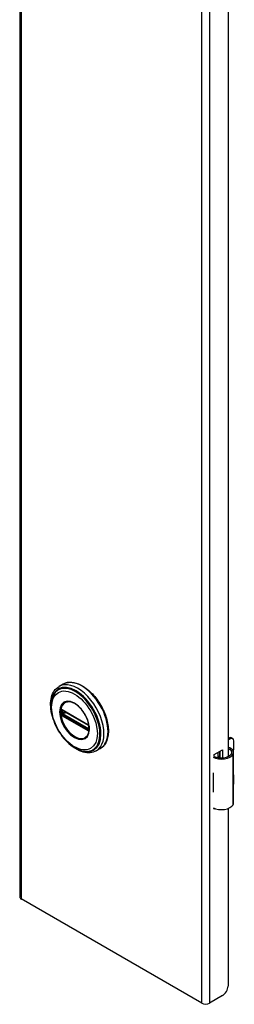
# Model space of a CAD drawing. Header units: inches. Extents: x 0 to 107, y -11 to 60.
# Tile 1 of 2: x 103.23 to 106.64, y 29.01 to 44.64. Entities that reach past the tile are written whole.
import ezdxf

# ---------------------------------------------------------------- set-up
doc = ezdxf.new("R2010")
doc.units = ezdxf.units.IN
doc.header["$MEASUREMENT"] = 0
doc.layers.add('Visible Edges(ANSI)', color=7, linetype='Continuous', lineweight=25)
doc.layers.add('Visible Tangent Edges(ANSI)', color=7, linetype='Continuous', lineweight=25)

msp = doc.modelspace()

# ---------------------------------------------------------------- linework, layer by layer
at = {"layer": 'Visible Edges(ANSI)'}
for p, q in [((103.235, 60.11), (103.235, 30.716)), ((106.537, 54.571), (106.537, 32.942)), ((103.922, 34.093), (103.858, 34.056)), ((103.908, 33.68), (103.903, 33.683)), ((103.908, 33.68), (104.316, 33.444)), ((104.323, 33.436), (103.915, 33.672)), ((104.321, 33.441), (104.316, 33.444)), ((104.332, 33.429), (104.333, 33.426)), ((104.332, 33.384), (104.332, 33.421)), ((104.333, 33.426), (104.334, 33.424)), ((104.335, 33.41), (104.335, 33.373)), ((104.335, 33.373), (104.335, 33.368)), ((106.537, 33.228), (106.552, 33.237)), ((106.573, 33.225), (106.537, 33.204)), ((106.591, 33.241), (106.612, 33.229)), ((106.629, 33.072), (106.629, 33.193)), ((104.513, 33.07), (104.449, 33.033)), ((106.317, 32.974), (106.452, 33.052)), ((106.381, 32.925), (106.381, 33.011)), ((106.401, 33.022), (106.401, 32.922)), ((106.413, 32.921), (106.413, 33.029)), ((106.452, 33.052), (106.452, 32.921)), ((106.626, 32.207), (106.626, 33.01)), ((106.317, 32.943), (106.317, 32.974)), ((106.381, 32.941), (106.401, 32.953)), ((106.401, 32.928), (106.392, 32.923)), ((106.302, 32.683), (106.302, 32.651)), ((106.629, 32.518), (106.629, 32.638)), ((106.302, 32.408), (106.302, 32.377)), ((106.317, 32.107), (106.317, 32.121)), ((106.332, 32.116), (106.317, 32.107)), ((106.537, 32.118), (106.537, 29.299)), ((106.122, 29.028), (103.26, 30.681)), ((106.448, 29.146), (106.244, 29.028))]:
    msp.add_line(p, q, dxfattribs=at)
at = {"layer": 'Visible Edges(ANSI)', "flags": 128}
for points in [[(103.922, 34.093), (103.938, 34.102), (103.955, 34.108), (103.972, 34.114), (103.989, 34.118), (104.008, 34.121), (104.026, 34.122), (104.045, 34.123), (104.065, 34.121), (104.085, 34.119), (104.105, 34.115), (104.125, 34.11), (104.145, 34.103), (104.166, 34.095), (104.186, 34.086), (104.207, 34.076), (104.227, 34.065), (104.248, 34.053), (104.268, 34.039), (104.288, 34.024), (104.309, 34.009), (104.328, 33.992), (104.348, 33.975), (104.367, 33.956), (104.386, 33.937), (104.405, 33.917), (104.423, 33.896), (104.44, 33.874), (104.458, 33.852), (104.474, 33.829), (104.49, 33.805), (104.505, 33.781), (104.52, 33.756), (104.534, 33.732), (104.547, 33.706), (104.56, 33.681), (104.571, 33.655), (104.582, 33.629), (104.592, 33.603), (104.601, 33.577), (104.609, 33.551), (104.617, 33.524), (104.623, 33.499), (104.628, 33.473), (104.633, 33.447), (104.636, 33.422), (104.639, 33.397), (104.64, 33.373), (104.641, 33.349), (104.64, 33.325), (104.639, 33.302), (104.636, 33.28), (104.633, 33.259), (104.628, 33.238), (104.623, 33.218), (104.616, 33.198), (104.608, 33.18), (104.6, 33.163), (104.59, 33.146), (104.58, 33.131), (104.568, 33.116), (104.555, 33.103), (104.542, 33.091), (104.528, 33.08), (104.513, 33.07)], [(103.741, 33.628), (103.734, 33.662), (103.729, 33.696), (103.726, 33.73), (103.724, 33.763), (103.725, 33.795), (103.727, 33.826), (103.732, 33.856), (103.738, 33.885), (103.746, 33.912), (103.756, 33.938), (103.768, 33.963), (103.783, 33.986), (103.799, 34.007), (103.817, 34.026), (103.837, 34.042), (103.858, 34.056)], [(103.768, 33.917), (103.761, 33.904), (103.755, 33.89), (103.75, 33.876), (103.745, 33.861), (103.738, 33.831), (103.733, 33.799), (103.73, 33.766), (103.729, 33.731), (103.731, 33.696), (103.735, 33.66), (103.741, 33.623), (103.75, 33.586), (103.76, 33.549), (103.773, 33.511), (103.787, 33.474), (103.803, 33.437), (103.821, 33.4), (103.841, 33.364), (103.862, 33.329), (103.885, 33.296), (103.909, 33.263), (103.934, 33.232), (103.96, 33.202), (103.987, 33.175), (104.015, 33.149), (104.044, 33.125), (104.073, 33.104), (104.103, 33.084), (104.133, 33.068), (104.163, 33.054), (104.193, 33.042), (104.223, 33.033), (104.238, 33.03), (104.253, 33.028), (104.268, 33.026), (104.283, 33.025)], [(104.306, 33.27), (104.314, 33.283), (104.321, 33.299), (104.327, 33.316), (104.332, 33.334), (104.335, 33.353), (104.336, 33.374), (104.336, 33.396), (104.335, 33.419), (104.331, 33.442), (104.327, 33.466), (104.32, 33.49), (104.313, 33.515), (104.304, 33.539), (104.293, 33.564), (104.281, 33.588), (104.269, 33.611), (104.255, 33.634), (104.24, 33.657), (104.224, 33.678), (104.207, 33.698), (104.19, 33.717), (104.172, 33.734), (104.153, 33.751), (104.135, 33.765), (104.116, 33.778), (104.097, 33.789), (104.078, 33.798), (104.06, 33.805), (104.042, 33.81), (104.024, 33.814), (104.007, 33.815), (103.991, 33.814)], [(103.903, 33.683), (103.901, 33.683), (103.9, 33.684)], [(103.915, 33.672), (103.914, 33.672), (103.914, 33.673)], [(104.321, 33.441), (104.325, 33.439), (104.328, 33.435)], [(104.332, 33.421), (104.332, 33.425), (104.33, 33.43), (104.326, 33.434), (104.323, 33.436)], [(104.328, 33.435), (104.33, 33.432), (104.332, 33.429)], [(104.332, 33.382), (104.332, 33.382), (104.332, 33.384)], [(104.335, 33.368), (104.335, 33.365), (104.335, 33.364)], [(104.449, 33.033), (104.426, 33.022), (104.401, 33.013), (104.376, 33.007), (104.35, 33.003), (104.323, 33.002), (104.296, 33.004), (104.268, 33.008), (104.24, 33.015), (104.212, 33.024), (104.184, 33.035), (104.156, 33.049), (104.128, 33.064), (104.1, 33.082), (104.072, 33.101), (104.045, 33.123), (104.019, 33.146)], [(106.584, 33.072), (106.582, 33.073), (106.58, 33.074), (106.578, 33.075), (106.576, 33.076), (106.574, 33.077), (106.572, 33.077), (106.57, 33.078), (106.568, 33.078), (106.566, 33.079), (106.564, 33.079), (106.562, 33.079), (106.56, 33.079), (106.558, 33.079), (106.556, 33.079), (106.554, 33.079), (106.552, 33.079), (106.549, 33.078), (106.548, 33.078), (106.546, 33.077), (106.544, 33.076), (106.542, 33.076), (106.54, 33.075), (106.538, 33.074), (106.537, 33.073)], [(106.537, 33.061), (106.538, 33.062), (106.54, 33.062), (106.541, 33.062), (106.543, 33.063), (106.544, 33.063), (106.546, 33.063), (106.547, 33.063), (106.549, 33.063), (106.55, 33.063), (106.552, 33.062), (106.553, 33.062), (106.555, 33.062), (106.556, 33.062), (106.558, 33.061), (106.559, 33.061), (106.561, 33.06), (106.562, 33.059), (106.564, 33.059), (106.565, 33.058), (106.567, 33.057), (106.568, 33.056), (106.57, 33.055), (106.571, 33.055), (106.572, 33.054)]]:
    msp.add_lwpolyline(points, dxfattribs=at)
at = {"layer": 'Visible Edges(ANSI)'}
for centre, major_axis, start_param, end_param in [((106.552, 33.173), (0.0394, 0.0682), 0, 0.785398), ((106.573, 33.16), (0.0394, 0.0682), 5.497787, 7.068583), ((106.469, 33.01), (0.128, 0), 5.96475, 6.909947), ((106.469, 33.01), (0.157, 0), 5.96475, 7.032103), ((106.573, 33.04), (-0.0394, -0.0682), 1.811012, 2.356194), ((106.431, 33.017), (0.197, 0), 3.983372, 5.96475), ((106.431, 33.017), (0.167, 0), 3.964134, 5.96475), ((106.431, 32.768), (0.197, 0), 3.983372, 3.995195), ((106.362, 32.691), (-0.0917, 0), 0.828235, 0.853602), ((106.573, 32.606), (-0.0394, -0.0682), 2.356194, 2.65865), ((106.362, 32.448), (0.0917, 0), 3.969828, 3.995195), ((106.431, 32.463), (-0.197, 0), 0.841779, 0.853602), ((106.573, 32.485), (-0.0394, -0.0682), 2.053739, 2.356194), ((106.431, 32.214), (0.197, 0), 3.983372, 5.96475), ((106.469, 32.207), (0.157, 0), 5.96475, 6.283185), ((103.321, 30.716), (-0.086, 0), 0, 0.785398), ((106.448, 29.248), (-0.063, -0.108), 0.785398, 2.356194), ((106.183, 29.063), (-0.086, 0), 0.785398, 2.356194)]:
    msp.add_ellipse(centre, major_axis=major_axis, ratio=0.57735, start_param=start_param, end_param=end_param, dxfattribs=at)
at = {"layer": 'Visible Tangent Edges(ANSI)'}
for p, q in [((103.26, 60.075), (103.26, 30.681)), ((106.122, 29.028), (106.122, 58.422)), ((106.244, 58.422), (106.244, 29.028)), ((103.9, 33.631), (103.9, 33.668)), ((104.314, 33.449), (103.906, 33.684)), ((103.913, 33.675), (104.321, 33.44)), ((103.913, 33.668), (103.918, 33.671)), ((103.913, 33.631), (103.913, 33.668)), ((103.95, 33.652), (103.913, 33.631)), ((103.92, 33.619), (103.963, 33.644)), ((104.328, 33.383), (103.92, 33.619)), ((103.906, 33.591), (104.314, 33.356)), ((104.318, 33.365), (103.91, 33.6)), ((104.321, 33.373), (103.913, 33.608)), ((104.332, 33.386), (104.328, 33.383)), ((104.334, 33.417), (104.334, 33.38)), ((106.552, 33.237), (106.573, 33.225)), ((106.572, 33.054), (106.584, 33.072)), ((106.618, 32.178), (106.618, 32.982)), ((106.302, 32.651), (106.302, 32.408))]:
    msp.add_line(p, q, dxfattribs=at)
at = {"layer": 'Visible Tangent Edges(ANSI)', "flags": 128}
for points in [[(103.867, 33.652), (103.875, 33.577), (103.899, 33.498), (103.936, 33.42), (103.985, 33.348), (104.042, 33.288), (104.103, 33.244), (104.164, 33.218), (104.221, 33.212), (104.27, 33.227), (104.308, 33.262), (104.331, 33.314), (104.339, 33.38), (104.331, 33.455), (104.308, 33.535), (104.27, 33.613), (104.221, 33.684), (104.164, 33.744), (104.103, 33.789), (104.042, 33.815), (103.985, 33.82), (103.936, 33.805), (103.899, 33.77), (103.875, 33.718), (103.867, 33.652)], [(103.878, 33.651), (103.879, 33.662), (103.879, 33.673), (103.88, 33.684), (103.882, 33.695), (103.884, 33.705), (103.886, 33.715), (103.889, 33.724), (103.892, 33.733), (103.896, 33.742), (103.9, 33.75), (103.904, 33.758), (103.909, 33.765), (103.914, 33.772), (103.919, 33.778), (103.925, 33.784), (103.931, 33.79), (103.938, 33.795), (103.945, 33.799), (103.952, 33.803), (103.959, 33.806), (103.967, 33.809), (103.975, 33.811), (103.983, 33.813), (103.991, 33.814)], [(104.305, 33.27), (104.292, 33.254), (104.276, 33.241), (104.258, 33.232), (104.238, 33.225), (104.217, 33.223), (104.194, 33.223), (104.171, 33.228), (104.146, 33.236), (104.122, 33.247), (104.097, 33.261), (104.072, 33.278), (104.047, 33.298), (104.024, 33.321), (104.001, 33.346), (103.98, 33.373), (103.96, 33.402), (103.942, 33.432), (103.926, 33.463), (103.912, 33.495), (103.9, 33.527), (103.891, 33.559), (103.884, 33.591), (103.88, 33.622), (103.878, 33.651)], [(103.884, 33.669), (103.884, 33.668), (103.884, 33.666), (103.884, 33.665), (103.883, 33.663), (103.883, 33.662), (103.883, 33.66), (103.883, 33.659), (103.883, 33.657), (103.883, 33.656), (103.883, 33.654), (103.883, 33.652), (103.883, 33.651), (103.883, 33.649), (103.883, 33.648), (103.883, 33.646), (103.883, 33.645), (103.883, 33.643), (103.883, 33.642), (103.883, 33.64), (103.883, 33.638), (103.884, 33.637), (103.884, 33.635), (103.884, 33.634), (103.884, 33.632)], [(103.886, 33.685), (103.886, 33.685), (103.885, 33.684), (103.885, 33.684), (103.885, 33.683), (103.885, 33.683), (103.885, 33.683), (103.885, 33.682), (103.885, 33.682), (103.885, 33.681), (103.885, 33.681), (103.885, 33.681), (103.884, 33.68), (103.884, 33.68), (103.884, 33.679), (103.884, 33.679), (103.884, 33.678), (103.884, 33.678), (103.884, 33.678), (103.884, 33.677), (103.884, 33.677), (103.884, 33.676), (103.884, 33.676), (103.884, 33.675), (103.884, 33.675)], [(103.884, 33.675), (103.884, 33.675), (103.884, 33.674), (103.884, 33.674), (103.884, 33.674), (103.884, 33.674), (103.884, 33.673), (103.884, 33.673), (103.884, 33.673), (103.884, 33.673), (103.884, 33.672), (103.884, 33.672), (103.884, 33.672), (103.884, 33.672), (103.884, 33.672), (103.884, 33.671), (103.884, 33.671), (103.884, 33.671), (103.884, 33.671), (103.884, 33.67), (103.884, 33.67), (103.884, 33.67), (103.884, 33.67), (103.884, 33.669), (103.884, 33.669)], [(103.884, 33.632), (103.884, 33.632), (103.884, 33.632), (103.884, 33.631), (103.884, 33.631), (103.884, 33.631), (103.884, 33.631), (103.884, 33.63), (103.884, 33.63), (103.884, 33.63), (103.884, 33.63), (103.884, 33.629), (103.884, 33.629), (103.884, 33.629), (103.884, 33.629), (103.884, 33.628), (103.884, 33.628), (103.884, 33.628), (103.884, 33.628), (103.884, 33.627), (103.884, 33.627), (103.884, 33.627), (103.884, 33.627), (103.884, 33.626), (103.884, 33.626)], [(103.884, 33.626), (103.884, 33.626), (103.884, 33.625), (103.884, 33.625), (103.884, 33.624), (103.884, 33.624), (103.884, 33.623), (103.884, 33.623), (103.884, 33.622), (103.884, 33.622), (103.884, 33.621), (103.884, 33.621), (103.884, 33.62), (103.885, 33.62), (103.885, 33.619), (103.885, 33.619), (103.885, 33.618), (103.885, 33.618), (103.885, 33.617), (103.885, 33.617), (103.885, 33.616), (103.885, 33.616), (103.885, 33.615), (103.886, 33.615), (103.886, 33.614)], [(103.887, 33.687), (103.886, 33.687), (103.886, 33.687), (103.886, 33.687), (103.886, 33.687), (103.886, 33.687), (103.886, 33.687), (103.886, 33.687), (103.886, 33.687), (103.886, 33.687), (103.886, 33.686), (103.886, 33.686), (103.886, 33.686), (103.886, 33.686), (103.886, 33.686), (103.886, 33.686), (103.886, 33.686), (103.886, 33.686), (103.886, 33.686), (103.886, 33.685), (103.886, 33.685), (103.886, 33.685), (103.886, 33.685), (103.886, 33.685), (103.886, 33.685)], [(103.892, 33.69), (103.891, 33.69), (103.891, 33.689), (103.891, 33.689), (103.891, 33.689), (103.891, 33.689), (103.89, 33.689), (103.89, 33.689), (103.89, 33.689), (103.89, 33.689), (103.889, 33.689), (103.889, 33.689), (103.889, 33.689), (103.889, 33.689), (103.888, 33.689), (103.888, 33.689), (103.888, 33.688), (103.888, 33.688), (103.888, 33.688), (103.887, 33.688), (103.887, 33.688), (103.887, 33.688), (103.887, 33.688), (103.887, 33.688), (103.887, 33.687)], [(103.891, 33.675), (103.891, 33.675), (103.891, 33.675), (103.891, 33.676), (103.891, 33.676), (103.891, 33.676), (103.891, 33.676), (103.892, 33.677), (103.892, 33.677), (103.892, 33.677), (103.892, 33.678), (103.892, 33.678), (103.892, 33.678), (103.892, 33.678), (103.892, 33.679), (103.892, 33.679), (103.892, 33.679), (103.892, 33.68), (103.893, 33.68), (103.893, 33.68), (103.893, 33.68), (103.893, 33.68), (103.893, 33.681), (103.893, 33.681), (103.893, 33.681)], [(103.891, 33.669), (103.891, 33.669), (103.891, 33.669), (103.891, 33.67), (103.891, 33.67), (103.891, 33.67), (103.891, 33.67), (103.891, 33.67), (103.891, 33.671), (103.891, 33.671), (103.891, 33.671), (103.891, 33.671), (103.891, 33.672), (103.891, 33.672), (103.891, 33.672), (103.891, 33.672), (103.891, 33.673), (103.891, 33.673), (103.891, 33.673), (103.891, 33.673), (103.891, 33.674), (103.891, 33.674), (103.891, 33.674), (103.891, 33.674), (103.891, 33.675)], [(103.891, 33.626), (103.891, 33.626), (103.891, 33.626), (103.891, 33.626), (103.891, 33.627), (103.891, 33.627), (103.891, 33.627), (103.891, 33.627), (103.891, 33.628), (103.891, 33.628), (103.891, 33.628), (103.891, 33.628), (103.891, 33.629), (103.891, 33.629), (103.891, 33.629), (103.891, 33.629), (103.891, 33.63), (103.891, 33.63), (103.891, 33.63), (103.891, 33.63), (103.891, 33.631), (103.891, 33.631), (103.891, 33.631), (103.891, 33.631), (103.891, 33.632)], [(103.893, 33.617), (103.893, 33.618), (103.893, 33.618), (103.893, 33.618), (103.893, 33.619), (103.893, 33.619), (103.893, 33.619), (103.892, 33.62), (103.892, 33.62), (103.892, 33.62), (103.892, 33.621), (103.892, 33.621), (103.892, 33.621), (103.892, 33.622), (103.892, 33.622), (103.892, 33.623), (103.892, 33.623), (103.892, 33.623), (103.891, 33.624), (103.891, 33.624), (103.891, 33.624), (103.891, 33.625), (103.891, 33.625), (103.891, 33.625), (103.891, 33.626)], [(103.901, 33.687), (103.901, 33.687), (103.9, 33.688), (103.9, 33.688), (103.899, 33.688), (103.899, 33.688), (103.899, 33.688), (103.898, 33.688), (103.898, 33.689), (103.897, 33.689), (103.897, 33.689), (103.897, 33.689), (103.896, 33.689), (103.896, 33.689), (103.895, 33.689), (103.895, 33.689), (103.895, 33.689), (103.894, 33.689), (103.894, 33.69), (103.894, 33.69), (103.893, 33.69), (103.893, 33.69), (103.892, 33.69), (103.892, 33.69), (103.892, 33.69)], [(103.891, 33.632), (103.892, 33.633), (103.892, 33.635), (103.892, 33.636), (103.892, 33.638), (103.892, 33.639), (103.892, 33.641), (103.892, 33.642), (103.892, 33.644), (103.892, 33.646), (103.892, 33.647), (103.892, 33.649), (103.892, 33.65), (103.892, 33.652), (103.892, 33.653), (103.892, 33.655), (103.892, 33.656), (103.892, 33.658), (103.892, 33.66), (103.892, 33.661), (103.892, 33.663), (103.892, 33.664), (103.892, 33.666), (103.892, 33.667), (103.891, 33.669)], [(103.893, 33.681), (103.893, 33.681), (103.894, 33.681), (103.894, 33.681), (103.894, 33.681), (103.894, 33.681), (103.894, 33.681), (103.894, 33.681), (103.894, 33.682), (103.894, 33.682), (103.894, 33.682), (103.894, 33.682), (103.894, 33.682), (103.894, 33.682), (103.894, 33.682), (103.894, 33.682), (103.894, 33.682), (103.894, 33.682), (103.894, 33.682), (103.894, 33.682), (103.894, 33.682), (103.895, 33.682), (103.895, 33.682), (103.895, 33.682), (103.895, 33.682)], [(103.895, 33.615), (103.895, 33.615), (103.895, 33.615), (103.895, 33.615), (103.894, 33.615), (103.894, 33.615), (103.894, 33.615), (103.894, 33.615), (103.894, 33.615), (103.894, 33.616), (103.894, 33.616), (103.894, 33.616), (103.894, 33.616), (103.894, 33.616), (103.894, 33.616), (103.894, 33.616), (103.894, 33.616), (103.894, 33.616), (103.894, 33.617), (103.894, 33.617), (103.894, 33.617), (103.894, 33.617), (103.894, 33.617), (103.893, 33.617), (103.893, 33.617)], [(103.895, 33.682), (103.895, 33.682), (103.895, 33.683), (103.895, 33.683), (103.895, 33.683), (103.895, 33.683), (103.895, 33.683), (103.896, 33.683), (103.896, 33.683), (103.896, 33.683), (103.896, 33.683), (103.896, 33.683), (103.896, 33.683), (103.896, 33.683), (103.897, 33.683), (103.897, 33.683), (103.897, 33.684), (103.897, 33.684), (103.897, 33.684), (103.897, 33.684), (103.898, 33.684), (103.898, 33.684), (103.898, 33.684), (103.898, 33.684), (103.898, 33.684)], [(103.898, 33.684), (103.898, 33.684), (103.898, 33.684), (103.898, 33.684), (103.899, 33.684), (103.899, 33.684), (103.899, 33.684), (103.899, 33.684), (103.899, 33.684), (103.899, 33.684), (103.899, 33.684), (103.899, 33.684), (103.899, 33.684), (103.899, 33.684), (103.899, 33.684), (103.899, 33.684), (103.899, 33.684), (103.9, 33.684), (103.9, 33.684), (103.9, 33.684), (103.9, 33.684), (103.9, 33.684), (103.9, 33.684), (103.9, 33.684), (103.9, 33.684)], [(103.9, 33.668), (103.9, 33.668), (103.9, 33.668), (103.9, 33.669), (103.9, 33.669), (103.9, 33.669), (103.9, 33.669), (103.9, 33.67), (103.9, 33.67), (103.9, 33.67), (103.9, 33.67), (103.9, 33.671), (103.9, 33.671), (103.9, 33.671), (103.901, 33.671), (103.901, 33.672), (103.901, 33.672), (103.901, 33.672), (103.901, 33.672), (103.901, 33.672), (103.901, 33.673), (103.901, 33.673), (103.901, 33.673), (103.901, 33.673), (103.901, 33.674)], [(103.901, 33.624), (103.901, 33.625), (103.901, 33.625), (103.901, 33.625), (103.901, 33.625), (103.901, 33.626), (103.901, 33.626), (103.901, 33.626), (103.901, 33.626), (103.901, 33.627), (103.901, 33.627), (103.9, 33.627), (103.9, 33.627), (103.9, 33.628), (103.9, 33.628), (103.9, 33.628), (103.9, 33.629), (103.9, 33.629), (103.9, 33.629), (103.9, 33.629), (103.9, 33.63), (103.9, 33.63), (103.9, 33.63), (103.9, 33.63), (103.9, 33.631)], [(103.906, 33.684), (103.906, 33.684), (103.906, 33.684), (103.906, 33.685), (103.905, 33.685), (103.905, 33.685), (103.905, 33.685), (103.905, 33.685), (103.905, 33.685), (103.904, 33.685), (103.904, 33.685), (103.904, 33.686), (103.904, 33.686), (103.903, 33.686), (103.903, 33.686), (103.903, 33.686), (103.903, 33.686), (103.903, 33.686), (103.902, 33.686), (103.902, 33.687), (103.902, 33.687), (103.902, 33.687), (103.902, 33.687), (103.901, 33.687), (103.901, 33.687)], [(103.901, 33.674), (103.901, 33.674), (103.901, 33.674), (103.901, 33.674), (103.901, 33.674), (103.901, 33.674), (103.901, 33.674), (103.901, 33.675), (103.901, 33.675), (103.901, 33.675), (103.901, 33.675), (103.901, 33.675), (103.901, 33.675), (103.901, 33.675), (103.901, 33.675), (103.902, 33.676), (103.902, 33.676), (103.902, 33.676), (103.902, 33.676), (103.902, 33.676), (103.902, 33.676), (103.902, 33.676), (103.902, 33.676), (103.902, 33.676), (103.902, 33.677)], [(103.902, 33.62), (103.902, 33.62), (103.902, 33.62), (103.902, 33.62), (103.902, 33.621), (103.902, 33.621), (103.902, 33.621), (103.902, 33.621), (103.902, 33.621), (103.902, 33.621), (103.901, 33.622), (103.901, 33.622), (103.901, 33.622), (103.901, 33.622), (103.901, 33.622), (103.901, 33.623), (103.901, 33.623), (103.901, 33.623), (103.901, 33.623), (103.901, 33.623), (103.901, 33.624), (103.901, 33.624), (103.901, 33.624), (103.901, 33.624), (103.901, 33.624)], [(103.905, 33.678), (103.905, 33.678), (103.905, 33.678), (103.905, 33.678), (103.905, 33.678), (103.905, 33.678), (103.905, 33.678), (103.906, 33.678), (103.906, 33.678), (103.906, 33.678), (103.906, 33.678), (103.906, 33.678), (103.906, 33.678), (103.906, 33.678), (103.907, 33.678), (103.907, 33.678), (103.907, 33.678), (103.907, 33.678), (103.907, 33.678), (103.907, 33.678), (103.907, 33.678), (103.908, 33.678), (103.908, 33.678), (103.908, 33.678), (103.908, 33.678)], [(103.908, 33.612), (103.908, 33.612), (103.908, 33.612), (103.908, 33.612), (103.907, 33.612), (103.907, 33.612), (103.907, 33.613), (103.907, 33.613), (103.907, 33.613), (103.907, 33.613), (103.907, 33.613), (103.906, 33.613), (103.906, 33.613), (103.906, 33.614), (103.906, 33.614), (103.906, 33.614), (103.906, 33.614), (103.906, 33.614), (103.905, 33.614), (103.905, 33.615), (103.905, 33.615), (103.905, 33.615), (103.905, 33.615), (103.905, 33.615), (103.905, 33.615)], [(103.908, 33.678), (103.908, 33.678), (103.908, 33.678), (103.909, 33.678), (103.909, 33.677), (103.909, 33.677), (103.909, 33.677), (103.909, 33.677), (103.91, 33.677), (103.91, 33.677), (103.91, 33.677), (103.91, 33.677), (103.911, 33.677), (103.911, 33.677), (103.911, 33.677), (103.911, 33.676), (103.911, 33.676), (103.912, 33.676), (103.912, 33.676), (103.912, 33.676), (103.912, 33.676), (103.913, 33.676), (103.913, 33.676), (103.913, 33.676), (103.913, 33.675)], [(103.886, 33.614), (103.886, 33.614), (103.886, 33.614), (103.886, 33.614), (103.886, 33.614), (103.886, 33.614), (103.886, 33.613), (103.886, 33.613), (103.886, 33.613), (103.886, 33.613), (103.886, 33.613), (103.886, 33.613), (103.886, 33.613), (103.886, 33.612), (103.886, 33.612), (103.886, 33.612), (103.886, 33.612), (103.886, 33.612), (103.886, 33.612), (103.886, 33.612), (103.886, 33.611), (103.886, 33.611), (103.886, 33.611), (103.886, 33.611), (103.887, 33.611)], [(103.887, 33.611), (103.887, 33.611), (103.887, 33.61), (103.887, 33.61), (103.887, 33.609), (103.887, 33.609), (103.888, 33.609), (103.888, 33.608), (103.888, 33.608), (103.888, 33.608), (103.888, 33.607), (103.889, 33.607), (103.889, 33.607), (103.889, 33.606), (103.889, 33.606), (103.89, 33.606), (103.89, 33.605), (103.89, 33.605), (103.89, 33.605), (103.891, 33.604), (103.891, 33.604), (103.891, 33.604), (103.891, 33.603), (103.891, 33.603), (103.892, 33.603)], [(103.892, 33.603), (103.892, 33.602), (103.892, 33.602), (103.893, 33.601), (103.893, 33.601), (103.894, 33.601), (103.894, 33.6), (103.894, 33.6), (103.895, 33.599), (103.895, 33.599), (103.895, 33.599), (103.896, 33.598), (103.896, 33.598), (103.897, 33.598), (103.897, 33.597), (103.897, 33.597), (103.898, 33.597), (103.898, 33.596), (103.899, 33.596), (103.899, 33.596), (103.899, 33.595), (103.9, 33.595), (103.9, 33.595), (103.901, 33.595), (103.901, 33.594)], [(103.898, 33.609), (103.898, 33.609), (103.898, 33.609), (103.898, 33.61), (103.898, 33.61), (103.897, 33.61), (103.897, 33.61), (103.897, 33.611), (103.897, 33.611), (103.897, 33.611), (103.897, 33.611), (103.896, 33.611), (103.896, 33.612), (103.896, 33.612), (103.896, 33.612), (103.896, 33.612), (103.896, 33.613), (103.896, 33.613), (103.895, 33.613), (103.895, 33.613), (103.895, 33.614), (103.895, 33.614), (103.895, 33.614), (103.895, 33.614), (103.895, 33.615)], [(103.905, 33.603), (103.904, 33.604), (103.904, 33.604), (103.904, 33.604), (103.904, 33.604), (103.903, 33.604), (103.903, 33.604), (103.903, 33.605), (103.902, 33.605), (103.902, 33.605), (103.902, 33.605), (103.902, 33.606), (103.901, 33.606), (103.901, 33.606), (103.901, 33.606), (103.9, 33.607), (103.9, 33.607), (103.9, 33.607), (103.9, 33.607), (103.899, 33.608), (103.899, 33.608), (103.899, 33.608), (103.899, 33.608), (103.898, 33.609), (103.898, 33.609)], [(103.901, 33.594), (103.901, 33.594), (103.902, 33.594), (103.902, 33.594), (103.902, 33.594), (103.902, 33.594), (103.902, 33.594), (103.903, 33.593), (103.903, 33.593), (103.903, 33.593), (103.903, 33.593), (103.903, 33.593), (103.904, 33.593), (103.904, 33.593), (103.904, 33.593), (103.904, 33.592), (103.905, 33.592), (103.905, 33.592), (103.905, 33.592), (103.905, 33.592), (103.905, 33.592), (103.906, 33.592), (103.906, 33.592), (103.906, 33.591), (103.906, 33.591)], [(103.91, 33.6), (103.91, 33.601), (103.909, 33.601), (103.909, 33.601), (103.909, 33.601), (103.909, 33.601), (103.909, 33.601), (103.908, 33.601), (103.908, 33.601), (103.908, 33.601), (103.908, 33.602), (103.907, 33.602), (103.907, 33.602), (103.907, 33.602), (103.907, 33.602), (103.907, 33.602), (103.906, 33.602), (103.906, 33.602), (103.906, 33.603), (103.906, 33.603), (103.906, 33.603), (103.905, 33.603), (103.905, 33.603), (103.905, 33.603), (103.905, 33.603)], [(103.913, 33.608), (103.913, 33.608), (103.913, 33.609), (103.913, 33.609), (103.912, 33.609), (103.912, 33.609), (103.912, 33.609), (103.912, 33.609), (103.911, 33.609), (103.911, 33.61), (103.911, 33.61), (103.911, 33.61), (103.911, 33.61), (103.91, 33.61), (103.91, 33.61), (103.91, 33.61), (103.91, 33.611), (103.909, 33.611), (103.909, 33.611), (103.909, 33.611), (103.909, 33.611), (103.909, 33.611), (103.908, 33.612), (103.908, 33.612), (103.908, 33.612)], [(104.319, 33.446), (104.319, 33.446), (104.319, 33.446), (104.319, 33.446), (104.319, 33.446), (104.318, 33.446), (104.318, 33.446), (104.318, 33.446), (104.318, 33.447), (104.318, 33.447), (104.317, 33.447), (104.317, 33.447), (104.317, 33.447), (104.317, 33.447), (104.316, 33.447), (104.316, 33.447), (104.316, 33.448), (104.316, 33.448), (104.316, 33.448), (104.315, 33.448), (104.315, 33.448), (104.315, 33.448), (104.315, 33.448), (104.315, 33.448), (104.314, 33.449)], [(104.314, 33.356), (104.315, 33.356), (104.315, 33.355), (104.315, 33.355), (104.315, 33.355), (104.315, 33.355), (104.316, 33.355), (104.316, 33.355), (104.316, 33.355), (104.316, 33.355), (104.316, 33.355), (104.317, 33.354), (104.317, 33.354), (104.317, 33.354), (104.317, 33.354), (104.318, 33.354), (104.318, 33.354), (104.318, 33.354), (104.318, 33.354), (104.318, 33.353), (104.319, 33.353), (104.319, 33.353), (104.319, 33.353), (104.319, 33.353), (104.319, 33.353)], [(104.323, 33.362), (104.323, 33.362), (104.322, 33.362), (104.322, 33.362), (104.322, 33.362), (104.322, 33.362), (104.322, 33.363), (104.321, 33.363), (104.321, 33.363), (104.321, 33.363), (104.321, 33.363), (104.321, 33.363), (104.32, 33.363), (104.32, 33.363), (104.32, 33.364), (104.32, 33.364), (104.32, 33.364), (104.319, 33.364), (104.319, 33.364), (104.319, 33.364), (104.319, 33.364), (104.318, 33.364), (104.318, 33.365), (104.318, 33.365), (104.318, 33.365)], [(104.329, 33.437), (104.328, 33.438), (104.328, 33.438), (104.328, 33.438), (104.327, 33.439), (104.327, 33.439), (104.327, 33.44), (104.326, 33.44), (104.326, 33.44), (104.326, 33.441), (104.325, 33.441), (104.325, 33.442), (104.324, 33.442), (104.324, 33.442), (104.324, 33.443), (104.323, 33.443), (104.323, 33.443), (104.322, 33.444), (104.322, 33.444), (104.322, 33.444), (104.321, 33.444), (104.321, 33.445), (104.32, 33.445), (104.32, 33.445), (104.319, 33.446)], [(104.319, 33.353), (104.32, 33.353), (104.32, 33.352), (104.321, 33.352), (104.321, 33.352), (104.322, 33.352), (104.322, 33.352), (104.322, 33.351), (104.323, 33.351), (104.323, 33.351), (104.324, 33.351), (104.324, 33.351), (104.324, 33.351), (104.325, 33.351), (104.325, 33.351), (104.326, 33.351), (104.326, 33.35), (104.326, 33.35), (104.327, 33.35), (104.327, 33.35), (104.327, 33.35), (104.328, 33.35), (104.328, 33.35), (104.328, 33.35), (104.329, 33.35)], [(104.321, 33.44), (104.322, 33.44), (104.322, 33.44), (104.322, 33.439), (104.322, 33.439), (104.322, 33.439), (104.323, 33.439), (104.323, 33.439), (104.323, 33.439), (104.323, 33.439), (104.324, 33.438), (104.324, 33.438), (104.324, 33.438), (104.324, 33.438), (104.324, 33.438), (104.325, 33.438), (104.325, 33.437), (104.325, 33.437), (104.325, 33.437), (104.325, 33.437), (104.326, 33.437), (104.326, 33.437), (104.326, 33.436), (104.326, 33.436), (104.326, 33.436)], [(104.326, 33.37), (104.326, 33.37), (104.326, 33.37), (104.326, 33.371), (104.326, 33.371), (104.325, 33.371), (104.325, 33.371), (104.325, 33.371), (104.325, 33.371), (104.325, 33.371), (104.324, 33.371), (104.324, 33.371), (104.324, 33.371), (104.324, 33.371), (104.324, 33.372), (104.323, 33.372), (104.323, 33.372), (104.323, 33.372), (104.323, 33.372), (104.322, 33.372), (104.322, 33.372), (104.322, 33.372), (104.322, 33.372), (104.322, 33.373), (104.321, 33.373)], [(104.329, 33.36), (104.329, 33.36), (104.329, 33.36), (104.329, 33.36), (104.328, 33.36), (104.328, 33.36), (104.328, 33.36), (104.328, 33.36), (104.327, 33.36), (104.327, 33.36), (104.327, 33.36), (104.326, 33.36), (104.326, 33.36), (104.326, 33.361), (104.326, 33.361), (104.325, 33.361), (104.325, 33.361), (104.325, 33.361), (104.325, 33.361), (104.324, 33.361), (104.324, 33.361), (104.324, 33.361), (104.323, 33.362), (104.323, 33.362), (104.323, 33.362)], [(104.326, 33.436), (104.327, 33.436), (104.327, 33.436), (104.327, 33.436), (104.327, 33.436), (104.327, 33.436), (104.327, 33.435), (104.327, 33.435), (104.328, 33.435), (104.328, 33.435), (104.328, 33.435), (104.328, 33.435), (104.328, 33.435), (104.328, 33.434), (104.328, 33.434), (104.329, 33.434), (104.329, 33.434), (104.329, 33.434), (104.329, 33.434), (104.329, 33.433), (104.329, 33.433), (104.329, 33.433), (104.33, 33.433), (104.33, 33.433), (104.33, 33.433)], [(104.33, 33.37), (104.33, 33.37), (104.33, 33.37), (104.329, 33.37), (104.329, 33.37), (104.329, 33.37), (104.329, 33.37), (104.329, 33.37), (104.329, 33.37), (104.329, 33.37), (104.328, 33.37), (104.328, 33.37), (104.328, 33.37), (104.328, 33.37), (104.328, 33.37), (104.328, 33.37), (104.328, 33.37), (104.327, 33.37), (104.327, 33.37), (104.327, 33.37), (104.327, 33.37), (104.327, 33.37), (104.327, 33.37), (104.327, 33.37), (104.326, 33.37)], [(104.333, 33.431), (104.333, 33.431), (104.333, 33.431), (104.333, 33.432), (104.332, 33.432), (104.332, 33.432), (104.332, 33.432), (104.332, 33.433), (104.332, 33.433), (104.332, 33.433), (104.331, 33.434), (104.331, 33.434), (104.331, 33.434), (104.331, 33.434), (104.331, 33.435), (104.331, 33.435), (104.33, 33.435), (104.33, 33.435), (104.33, 33.436), (104.33, 33.436), (104.33, 33.436), (104.329, 33.436), (104.329, 33.437), (104.329, 33.437), (104.329, 33.437)], [(104.333, 33.362), (104.333, 33.362), (104.333, 33.361), (104.332, 33.361), (104.332, 33.361), (104.332, 33.361), (104.332, 33.361), (104.332, 33.361), (104.332, 33.361), (104.332, 33.361), (104.332, 33.361), (104.331, 33.361), (104.331, 33.361), (104.331, 33.361), (104.331, 33.361), (104.331, 33.36), (104.331, 33.36), (104.33, 33.36), (104.33, 33.36), (104.33, 33.36), (104.33, 33.36), (104.33, 33.36), (104.33, 33.36), (104.329, 33.36), (104.329, 33.36)], [(104.329, 33.35), (104.329, 33.35), (104.329, 33.35), (104.33, 33.35), (104.33, 33.351), (104.33, 33.351), (104.33, 33.351), (104.331, 33.351), (104.331, 33.351), (104.331, 33.351), (104.331, 33.351), (104.331, 33.351), (104.332, 33.351), (104.332, 33.351), (104.332, 33.351), (104.332, 33.351), (104.332, 33.351), (104.333, 33.352), (104.333, 33.352), (104.333, 33.352), (104.333, 33.352), (104.333, 33.352), (104.334, 33.352), (104.334, 33.352), (104.334, 33.352)], [(104.332, 33.428), (104.332, 33.428), (104.332, 33.428), (104.333, 33.428), (104.333, 33.427), (104.333, 33.427), (104.333, 33.427), (104.333, 33.427), (104.333, 33.427), (104.333, 33.427), (104.333, 33.426), (104.333, 33.426), (104.333, 33.426), (104.333, 33.426), (104.333, 33.426), (104.333, 33.425), (104.333, 33.425), (104.333, 33.425), (104.333, 33.425), (104.333, 33.425), (104.334, 33.424), (104.334, 33.424), (104.334, 33.424), (104.334, 33.424), (104.334, 33.424)], [(104.334, 33.374), (104.334, 33.374), (104.334, 33.374), (104.334, 33.374), (104.334, 33.374), (104.333, 33.374), (104.333, 33.374), (104.333, 33.373), (104.333, 33.373), (104.333, 33.373), (104.333, 33.373), (104.333, 33.373), (104.333, 33.373), (104.333, 33.373), (104.333, 33.373), (104.333, 33.372), (104.333, 33.372), (104.333, 33.372), (104.333, 33.372), (104.333, 33.372), (104.333, 33.372), (104.333, 33.372), (104.332, 33.372), (104.332, 33.372), (104.332, 33.371)], [(104.334, 33.363), (104.334, 33.363), (104.334, 33.363), (104.334, 33.363), (104.334, 33.363), (104.334, 33.363), (104.334, 33.363), (104.334, 33.362), (104.334, 33.362), (104.334, 33.362), (104.334, 33.362), (104.334, 33.362), (104.333, 33.362), (104.333, 33.362), (104.333, 33.362), (104.333, 33.362), (104.333, 33.362), (104.333, 33.362), (104.333, 33.362), (104.333, 33.362), (104.333, 33.362), (104.333, 33.362), (104.333, 33.362), (104.333, 33.362), (104.333, 33.362)], [(104.334, 33.424), (104.334, 33.423), (104.334, 33.423), (104.334, 33.423), (104.334, 33.423), (104.334, 33.422), (104.334, 33.422), (104.334, 33.422), (104.334, 33.422), (104.334, 33.421), (104.334, 33.421), (104.334, 33.421), (104.334, 33.421), (104.334, 33.42), (104.334, 33.42), (104.334, 33.42), (104.334, 33.419), (104.334, 33.419), (104.334, 33.419), (104.334, 33.419), (104.334, 33.418), (104.334, 33.418), (104.334, 33.418), (104.334, 33.418), (104.334, 33.417)], [(104.334, 33.38), (104.334, 33.38), (104.334, 33.38), (104.334, 33.379), (104.334, 33.379), (104.334, 33.379), (104.334, 33.379), (104.334, 33.378), (104.334, 33.378), (104.334, 33.378), (104.334, 33.378), (104.334, 33.377), (104.334, 33.377), (104.334, 33.377), (104.334, 33.377), (104.334, 33.376), (104.334, 33.376), (104.334, 33.376), (104.334, 33.376), (104.334, 33.376), (104.334, 33.375), (104.334, 33.375), (104.334, 33.375), (104.334, 33.375), (104.334, 33.374)], [(104.335, 33.364), (104.335, 33.364), (104.335, 33.364), (104.335, 33.364), (104.335, 33.364), (104.335, 33.364), (104.335, 33.364), (104.335, 33.364), (104.335, 33.364), (104.334, 33.364), (104.334, 33.364), (104.334, 33.364), (104.334, 33.363), (104.334, 33.363), (104.334, 33.363), (104.334, 33.363), (104.334, 33.363), (104.334, 33.363), (104.334, 33.363), (104.334, 33.363), (104.334, 33.363), (104.334, 33.363), (104.334, 33.363), (104.334, 33.363), (104.334, 33.363)], [(104.334, 33.352), (104.334, 33.353), (104.334, 33.353), (104.334, 33.353), (104.334, 33.353), (104.334, 33.353), (104.334, 33.353), (104.334, 33.353), (104.334, 33.353), (104.334, 33.353), (104.334, 33.354), (104.334, 33.354), (104.334, 33.354), (104.334, 33.354), (104.335, 33.354), (104.335, 33.354), (104.335, 33.354), (104.335, 33.354), (104.335, 33.354), (104.335, 33.354), (104.335, 33.355), (104.335, 33.355), (104.335, 33.355), (104.335, 33.355), (104.335, 33.355)], [(104.335, 33.355), (104.335, 33.355), (104.335, 33.355), (104.335, 33.355), (104.335, 33.355), (104.335, 33.355), (104.335, 33.355), (104.335, 33.355), (104.335, 33.355), (104.335, 33.355), (104.335, 33.355), (104.335, 33.355), (104.335, 33.356), (104.335, 33.356), (104.335, 33.356), (104.335, 33.356), (104.335, 33.356), (104.335, 33.356), (104.335, 33.356), (104.335, 33.356), (104.335, 33.356), (104.335, 33.356), (104.335, 33.356), (104.335, 33.356), (104.335, 33.356)]]:
    msp.add_lwpolyline(points, dxfattribs=at)
at = {"layer": 'Visible Tangent Edges(ANSI)'}
for centre, major_axis, ratio, start_param, end_param in [((104.126, 33.529), (0.28, -0.486), 0.57735, 5.512873, 10.19509), ((104.153, 33.545), (0.295, -0.511), 0.57735, 0, 3.141593), ((104.217, 33.582), (-0.295, 0.511), 0.57735, 3.141593, 6.283185), ((104.119, 33.525), (-0.274, 0.475), 0.57735, 2.792236, 6.632542), ((104.11, 33.52), (-0.16, 0.277), 0.57735, 5.51254, 6.921441), ((103.874, 33.656), (0.00984, 0), 0.57735, 3.926991, 5.15795), ((103.888, 33.68), (-0.00984, -0.00028), 0.592785, 1.070895, 1.857451), ((103.889, 33.674), (-0.00984, -0.00028), 0.583154, 1.028186, 1.85601), ((103.889, 33.637), (-0.00984, 0.00028), 0.571197, 1.061423, 1.889248), ((103.888, 33.631), (-0.00984, 0.00027), 0.561395, 1.103568, 1.890123), ((103.892, 33.69), (-0.00759, 0.00627), 0.761659, 1.405548, 2.335576), ((103.892, 33.619), (-0.00892, -0.00416), 0.217065, 0.742899, 1.672927), ((103.893, 33.691), (-0.0063, 0.00756), 0.812452, 1.431128, 2.478325), ((103.894, 33.669), (0.00984, 0.00024), 0.59189, 0.834405, 1.860207), ((103.894, 33.62), (-0.00984, 0.00023), 0.562406, 4.003391, 5.029193), ((103.899, 33.694), (0.0009, -0.0098), 0.788974, 5.061556, 6.108754), ((103.894, 33.663), (0.00984, 0), 0.57735, 0.926506, 1.872801), ((103.894, 33.626), (0.00984, 0), 0.57735, 0.926506, 1.872801), ((103.895, 33.673), (0.00804, -0.00568), 0.788974, 1.221629, 2.276839), ((103.895, 33.616), (-0.00917, -0.00357), 0.210205, 3.773326, 4.828536), ((103.898, 33.674), (-0.0009, 0.0098), 0.788974, 5.061556, 6.108754), ((103.898, 33.611), (0.00768, 0.00616), 0.210205, 4.604254, 5.651452), ((103.906, 33.672), (0.00984, 0), 0.57735, 4.068098, 5.462881), ((103.906, 33.635), (0.00984, 0), 0.57735, 4.068098, 5.462881), ((103.908, 33.691), (-0.00481, -0.00858), 0.585525, 5.490554, 6.283185), ((103.908, 33.669), (-0.00493, 0.00853), 0.576647, 6.023109, 6.543262), ((103.913, 33.66), (-0.0099, 0.0171), 0.576647, 6.154251, 6.412119), ((103.908, 33.62), (-0.00492, 0.00852), 0.578054, 1.31072, 1.830873), ((103.913, 33.623), (0.0098, -0.017), 0.578054, 4.583455, 4.841323), ((103.913, 33.688), (-0.00492, -0.00852), 0.57735, 5.497787, 6.283185), ((103.901, 33.673), (0.00473, 0.00863), 0.561339, 5.548417, 5.911565), ((103.906, 33.67), (0.00492, 0.00852), 0.57735, 5.638895, 5.895546), ((103.92, 33.68), (-0.00492, -0.00852), 0.57735, 5.638895, 6.283185), ((103.92, 33.664), (-0.00545, 0.00825), 0.573869, 0.076491, 0.750427), ((103.92, 33.627), (-0.00492, 0.00852), 0.619734, 0.786007, 2.355586), ((103.92, 33.611), (-0.00492, -0.00852), 0.57735, 3.961897, 5.35668), ((103.893, 33.615), (-0.00879, -0.00442), 0.081166, 0.617822, 1.66502), ((104.11, 33.52), (0.16, -0.277), 0.57735, 4.074133, 6.921441), ((103.899, 33.607), (-0.00768, -0.00616), 0.210205, 4.604254, 5.651452), ((103.908, 33.598), (0.00503, 0.00846), 0.569058, 1.313332, 2.363224), ((103.901, 33.608), (0.00472, 0.00864), 0.562406, 4.434737, 5.421387), ((103.913, 33.595), (0.00492, 0.00852), 0.57735, 1.297558, 2.356194), ((103.906, 33.605), (0.00492, 0.00852), 0.57735, 4.43915, 5.35668), ((104.321, 33.453), (-0.00492, -0.00852), 0.57735, 5.497787, 6.283185), ((104.321, 33.36), (0.00492, 0.00852), 0.57735, 1.297558, 2.356194), ((104.314, 33.37), (0.00492, 0.00852), 0.57735, 4.43915, 5.35668), ((104.326, 33.45), (-0.00503, -0.00846), 0.569058, 5.504817, 6.283185), ((104.326, 33.357), (0.00481, 0.00858), 0.585525, 1.299069, 2.348961), ((104.314, 33.435), (-0.00492, -0.00852), 0.57735, 2.497302, 2.740956), ((104.328, 33.445), (-0.00492, -0.00852), 0.57735, 5.638895, 6.283185), ((104.328, 33.376), (-0.00492, -0.00852), 0.57735, 3.961897, 5.35668), ((104.319, 33.367), (-0.00512, -0.0084), 0.59189, 1.320537, 2.307187), ((104.319, 33.432), (-0.00511, -0.00841), 0.592956, 2.432371, 2.554191), ((104.336, 33.441), (-0.00768, -0.00616), 0.210205, 5.651452, 6.283185), ((104.328, 33.392), (0.00442, -0.00885), 0.573869, 5.532758, 6.206694), ((104.336, 33.354), (-0.0009, 0.0098), 0.788974, 0.872766, 1.919963), ((104.323, 33.366), (0.0009, -0.0098), 0.788974, 0.872766, 1.919963), ((104.323, 33.429), (-0.00768, -0.00616), 0.210205, 2.509859, 2.5284), ((104.326, 33.428), (0.00492, -0.00852), 0.578054, 1.31072, 1.830873), ((104.321, 33.425), (-0.0098, 0.017), 0.578054, 4.583455, 4.841323), ((104.326, 33.379), (0.00493, -0.00853), 0.576647, 6.023109, 6.543262), ((104.321, 33.388), (0.0099, -0.0171), 0.576647, 6.154251, 6.412119), ((104.341, 33.433), (-0.00879, -0.00442), 0.081166, 0, 0.48364), ((104.325, 33.424), (0.00917, 0.00357), 0.210205, 0.613501, 0.631733), ((104.342, 33.421), (-0.00984, 0), 0.57735, 0, 0.644291), ((104.342, 33.384), (-0.00984, 0), 0.57735, 0, 0.644291), ((104.325, 33.367), (0.00804, -0.00568), 0.788974, 0.166419, 1.221629), ((104.341, 33.357), (-0.0063, 0.00756), 0.812452, 0.38393, 1.431128), ((104.343, 33.429), (-0.00927, -0.00332), 0.152361, 0, 0.2377), ((104.343, 33.358), (-0.00793, 0.00583), 0.826364, 0.181738, 1.111767), ((104.326, 33.42), (0.00984, 0.00022), 0.592956, 0.649795, 0.709222), ((104.326, 33.414), (-0.00984, 0), 0.57735, 3.698606, 3.785883), ((104.326, 33.377), (-0.00984, 0), 0.57735, 3.560679, 3.785883), ((104.326, 33.371), (-0.00984, 0.00021), 0.561339, 3.557736, 3.876361), ((104.345, 33.411), (-0.00984, -0.00009), 0.596365, 0.03331, 0.052069), ((104.345, 33.373), (-0.00984, 0.00009), 0.557985, 0, 0.418922), ((104.345, 33.367), (-0.00984, 0.00023), 0.558235, 0, 0.376473)]:
    msp.add_ellipse(centre, major_axis=major_axis, ratio=ratio, start_param=start_param, end_param=end_param, dxfattribs=at)
msp.add_ellipse((104.103, 33.516), major_axis=(0.256, -0.444), ratio=0.57735, dxfattribs=at)

doc.saveas('drawing.dxf')
